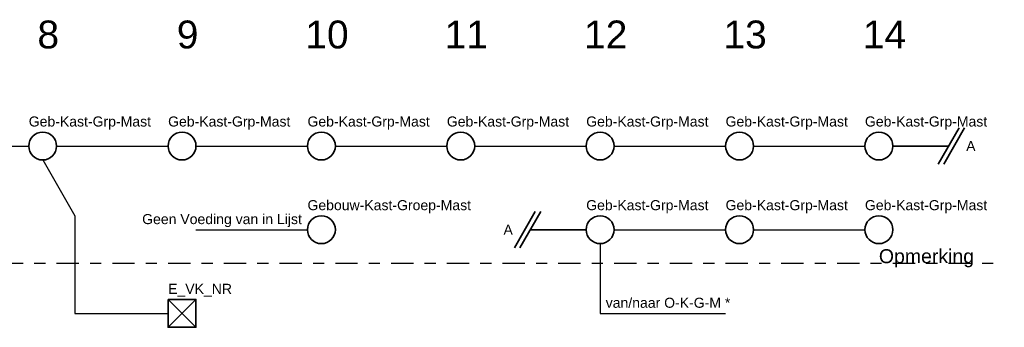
# Model space of a CAD drawing. Header units: millimetres. Extents: x -237800 to -118900, y -84100 to 8992.
# Tile 5 of 45: x -175072 to -174895, y -72597 to -72542. Entities that reach past the tile are written whole.
import ezdxf
from ezdxf.enums import TextEntityAlignment as Align

# ---------------------------------------------------------------- set-up
doc = ezdxf.new("R2010")
doc.units = ezdxf.units.MM
doc.linetypes.add('RVB_ALG_1xLong_1xShort', pattern=[10, 4, -2, 2, -2])
doc.layers.add('6-.--.--_Installaties_elektrotechnisch', color=3, linetype='Continuous')
doc.layers.add('RVB_ALG_TEKENBLAD_HULP', color=200, linetype='Continuous', plot=False)
doc.styles.add('RVB_ALG 01.8mm_RE', font='arial.ttf', dxfattribs={"height": 1.8})
doc.styles.add('RVB_ALG 02.5mm_RE', font='arial.ttf', dxfattribs={"height": 2.5})
doc.styles.add('RVB_ALG 05.0mm_RE', font='arial.ttf', dxfattribs={"height": 5})

# ---------------------------------------------------------------- blocks, each defined once
blk = doc.blocks.new('*U197')
at = {"color": 3, "linetype": 'Continuous', "lineweight": 35}
blk.add_circle((2.5, 0), 2.5, dxfattribs=at)
at = {"color": 1, "linetype": 'Continuous', "lineweight": 18, "style": 'RVB_ALG 01.8mm_RE'}
for tag, p in [('E_LM_OPM', (0, 6)), ('E_LM_NR', (0, 3.5))]:
    blk.add_attdef(tag, p, '', height=1.8, dxfattribs=at)
blk = doc.blocks.new('*U196')
at = {"color": 3, "linetype": 'Continuous', "lineweight": 35}
for p, q in [((11.88, 3.25), (8.12, -3.25)), ((12.88, 3.25), (9.13, -3.25)), ((0, 0), (10, 0))]:
    blk.add_line(p, q, dxfattribs=at)
at = {"color": 1, "linetype": 'Continuous', "lineweight": 18, "style": 'RVB_ALG 01.8mm_RE', "flags": 4}
blk.add_attdef('AB_CODE', text='', height=1.8, dxfattribs=at).set_placement((14, 0), align=Align.MIDDLE_CENTER)
blk = doc.blocks.new('*U195')
at = {"color": 3, "linetype": 'Continuous', "lineweight": 35}
for p, q in [((-12.88, -3.25), (-9.13, 3.25)), ((-11.88, -3.25), (-8.12, 3.25)), ((0, 0), (-10, 0))]:
    blk.add_line(p, q, dxfattribs=at)
at = {"color": 1, "linetype": 'Continuous', "lineweight": 18, "style": 'RVB_ALG 01.8mm_RE', "flags": 4}
blk.add_attdef('AB_CODE', text='', height=1.8, dxfattribs=at).set_placement((-14, 0), align=Align.MIDDLE_CENTER)
blk = doc.blocks.new('*U198')
at = {"color": 3, "linetype": 'Continuous', "lineweight": 35}
for p, q in [((0, 2.5), (5, -2.5)), ((0, -2.5), (5, 2.5))]:
    blk.add_line(p, q, dxfattribs=at)
blk.add_lwpolyline([(0, 2.5), (5, 2.5), (5, -2.5), (0, -2.5)], close=True, dxfattribs=at)
at = {"color": 1, "linetype": 'Continuous', "lineweight": 20, "style": 'RVB_ALG 01.8mm_RE'}
blk.add_attdef('E_VK_OPM', (0, 6), '', height=1.8, dxfattribs=at)
at = {"color": 1, "linetype": 'Continuous', "lineweight": 18, "style": 'RVB_ALG 01.8mm_RE'}
blk.add_attdef('E_VK_NR', (0, 3.5), '', height=1.8, dxfattribs=at)

msp = doc.modelspace()

# ---------------------------------------------------------------- linework, layer by layer
at = {"layer": '6-.--.--_Installaties_elektrotechnisch', "linetype": 'Continuous'}
for points in [[(-175090, -72565), (-175070, -72565)], [(-175065, -72565), (-175045, -72565)], [(-175040, -72565), (-175020, -72565)], [(-175015, -72565), (-174995, -72565)], [(-174990, -72565), (-174970, -72565)], [(-174965, -72565), (-174945, -72565)], [(-174940, -72565), (-174920, -72565)], [(-175067.5, -72567.5), (-175061.73, -72577.5), (-175061.73, -72595), (-175045, -72595)], [(-175040, -72580), (-175020, -72580)], [(-174965, -72580), (-174945, -72580)], [(-174940, -72580), (-174920, -72580)], [(-174967.5, -72582.5), (-174967.5, -72595), (-174945, -72595)]]:
    msp.add_lwpolyline(points, dxfattribs=at)
at = {"layer": '6-.--.--_Installaties_elektrotechnisch', "linetype": 'RVB_ALG_1xLong_1xShort'}
msp.add_lwpolyline([(-175275, -72586), (-174895, -72586)], dxfattribs=at)

# ---------------------------------------------------------------- block references
at = {"layer": '6-.--.--_Installaties_elektrotechnisch'}
for name, p, values in [('*U197', (-175070, -72565), {'E_LM_NR': 'Geb-Kast-Grp-Mast'}), ('*U197', (-175045, -72565), {'E_LM_NR': 'Geb-Kast-Grp-Mast'}), ('*U197', (-175020, -72565), {'E_LM_NR': 'Geb-Kast-Grp-Mast'}), ('*U197', (-174995, -72565), {'E_LM_NR': 'Geb-Kast-Grp-Mast'}), ('*U197', (-174970, -72565), {'E_LM_NR': 'Geb-Kast-Grp-Mast'}), ('*U197', (-174945, -72565), {'E_LM_NR': 'Geb-Kast-Grp-Mast'}), ('*U197', (-174920, -72565), {'E_LM_NR': 'Geb-Kast-Grp-Mast'}), ('*U197', (-175020, -72580), {'E_LM_NR': 'Gebouw-Kast-Groep-Mast'}), ('*U197', (-174970, -72580), {'E_LM_NR': 'Geb-Kast-Grp-Mast'}), ('*U197', (-174945, -72580), {'E_LM_NR': 'Geb-Kast-Grp-Mast'}), ('*U197', (-174920, -72580), {'E_LM_NR': 'Geb-Kast-Grp-Mast'}), ('*U198', (-175045, -72595), {'E_VK_NR': 'E_VK_NR'})]:
    msp.add_blockref(name, p, dxfattribs=at).add_auto_attribs(values)
ref = msp.add_blockref('*U196', (-174915, -72565), dxfattribs=at)
ref.add_attrib('AB_CODE', 'A', dxfattribs={"layer": '0', "color": 1, "linetype": 'Continuous', "lineweight": 18, "height": 1.8, "style": 'RVB_ALG 01.8mm_RE'}).set_placement((-174901, -72565), align=Align.MIDDLE_CENTER)
ref = msp.add_blockref('*U195', (-174970, -72580), dxfattribs=at)
ref.add_attrib('AB_CODE', 'A', dxfattribs={"layer": '0', "color": 1, "linetype": 'Continuous', "lineweight": 18, "height": 1.8, "style": 'RVB_ALG 01.8mm_RE'}).set_placement((-174984, -72580), align=Align.MIDDLE_CENTER)

# ---------------------------------------------------------------- texts
at = {"layer": '6-.--.--_Installaties_elektrotechnisch', "color": 210, "style": 'RVB_ALG 01.8mm_RE'}
msp.add_text('Geen Voeding van in Lijst', height=1.8, dxfattribs=at).set_placement((-175021, -72579), align=Align.RIGHT)
msp.add_text('van/naar O-K-G-M *', height=1.8, dxfattribs=at).set_placement((-174966.5, -72594))
at = {"layer": '6-.--.--_Installaties_elektrotechnisch', "color": 210, "insert": (-174917.5, -72583.5), "char_height": 2.5, "attachment_point": 1, "style": 'RVB_ALG 02.5mm_RE'}
msp.add_mtext_dynamic_manual_height_columns('Opmerking', width=25, gutter_width=9, heights=[15], dxfattribs=at)
at = {"layer": 'RVB_ALG_TEKENBLAD_HULP', "color": 130, "style": 'RVB_ALG 05.0mm_RE'}
for s, p in [('8', (-175066.5, -72549)), ('9', (-175041.5, -72549)), ('10', (-175016.5, -72549)), ('11', (-174991.5, -72549)), ('12', (-174966.5, -72549)), ('13', (-174941.5, -72549)), ('14', (-174916.5, -72549))]:
    msp.add_text(s, height=5, dxfattribs=at).set_placement(p, align=Align.BOTTOM_CENTER)

doc.saveas('drawing.dxf')
